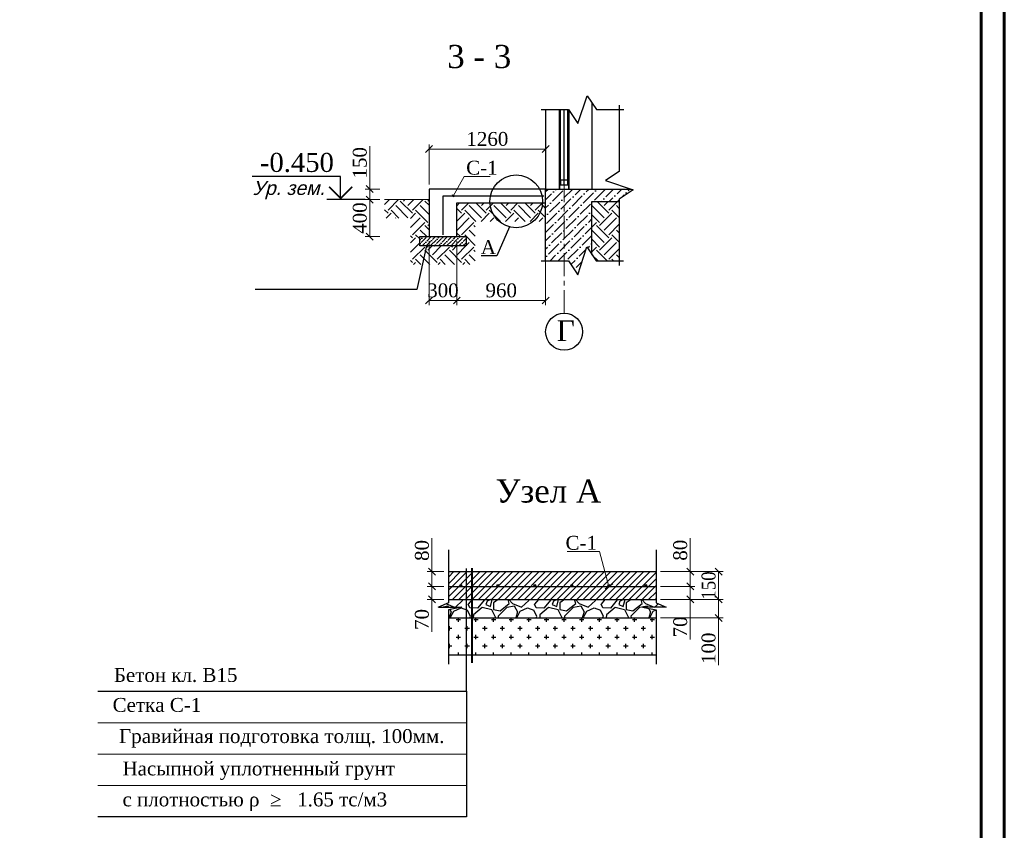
# Model space of a CAD drawing. Header units: millimetres. Extents: x 2063114 to 14983986, y -126020516 to 213791.
# Tile 28 of 256: x 2358509 to 2379792, y -1735280 to -1717764. Entities that reach past the tile are written whole.
import ezdxf
from ezdxf.enums import TextEntityAlignment as Align

# ---------------------------------------------------------------- set-up
doc = ezdxf.new("R2010")
doc.units = ezdxf.units.MM
doc.linetypes.add('CENTERX2', pattern=[4, 2.5, -0.5, 0.5, -0.5])
doc.linetypes.add('HIDDEN2', pattern=[4.7625, 3.175, -1.5875])
doc.layers.get('Defpoints').update_dxf_attribs({"color": 6, "lineweight": 35})
for name, color, linetype, lineweight in [('.', 7, 'Continuous', 15), ('АСО-оси', 24, 'CENTERX2', 20), ('АСО-Штриховка', 184, 'Continuous', 9), ('Линия', 250, 'Continuous', 20), ('РАЗМ', 7, 'Continuous', 20), ('Ср.линия', 7, 'Continuous', 25), ('Текст', 7, 'Continuous', 15)]:
    doc.layers.add(name, color=color, linetype=linetype, lineweight=lineweight)
doc.layers.add('_print', color=6, linetype='Continuous', lineweight=60, plot=False)
doc.styles.add('seviyorum', font='times.ttf')
doc.styles.get("Standard").update_dxf_attribs({"font": 'arial.ttf'})
doc.styles.add('Times New Roman', font='times.ttf')
doc.dimstyles.new('Миржалол100', dxfattribs={"dimtxt": 300, "dimasz": 150, "dimexe": 100, "dimexo": 100, "dimgap": 63, "dimtad": 1, "dimdec": 0, "dimtxsty": 'Times New Roman', "dimblk": 'OBLIQUE', "dimcen": 100, "dimclrd": 256, "dimclre": 256, "dimclrt": 256, "dimadec": 0, "dimazin": 0, "dimtfac": 1, "dimtdec": 0, "dimtmove": 1, "dimatfit": 3, "dimfxl": 800, "dimlwd": 13, "dimlwe": 13, "dimarcsym": 0})
doc.dimstyles.new('Миржалол25', dxfattribs={"dimtxt": 300, "dimasz": 150, "dimexe": 100, "dimexo": 100, "dimgap": 63, "dimtad": 1, "dimdec": 0, "dimlfac": 0.25, "dimtxsty": 'Times New Roman', "dimblk": 'OBLIQUE', "dimcen": 100, "dimclrd": 256, "dimclre": 256, "dimclrt": 256, "dimadec": 0, "dimazin": 0, "dimtfac": 1, "dimtdec": 0, "dimtmove": 1, "dimatfit": 3, "dimfxl": 800, "dimlwd": 13, "dimlwe": 13, "dimarcsym": 0})

# ---------------------------------------------------------------- blocks, each defined once
blk = doc.blocks.new('*U1238')
at = {"lineweight": 30}
h = blk.add_hatch(color=5, dxfattribs=at)
h.dxf.hatch_style = 1
h.paths.add_polyline_path([(20, 0, 1), (-20, 0, 1)])
at = {"color": 5, "lineweight": 30}
blk.add_circle((0, 0), 20, dxfattribs=at)
blk = doc.blocks.new('*U1239')
at = {"color": 0, "linetype": 'ByBlock', "lineweight": -2}
for p in [(0, 0), (800, 0), (1600, 0), (2400, 0), (3200, 0), (4000, 0)]:
    blk.add_blockref('*U1238', p, dxfattribs=at)
blk = doc.blocks.new('_Oblique')
at = {"color": 0, "linetype": 'ByBlock', "lineweight": -2}
blk.add_line((-0.5, -0.5), (0.5, 0.5), dxfattribs=at)
blk = doc.blocks.new('*D1264')
at = {"linetype": 'Continuous', "lineweight": 13, "ltscale": 300, "transparency": 16777216}
for p, q in [((2372364, -1730011), (2373105, -1730011)), ((2373005, -1730291), (2373005, -1730011)), ((2372364, -1730291), (2373105, -1730291)), ((2373005, -1731154), (2373005, -1730291))]:
    blk.add_line(p, q, dxfattribs=at)
at = {"layer": 'Defpoints', "color": 0, "lineweight": 30, "ltscale": 300, "transparency": 16777216}
for p in [(2372264, -1730011), (2373005, -1730011), (2372264, -1730291)]:
    blk.add_point(p, dxfattribs=at)
at = {"lineweight": 13, "ltscale": 300, "transparency": 16777216, "xscale": 150, "yscale": 150, "zscale": 150}
for p, rotation in [((2373005, -1730011), 90), ((2373005, -1730291), 270)]:
    blk.add_blockref('_Oblique', p, dxfattribs=dict(at, rotation=rotation))
at = {"ltscale": 300, "transparency": 16777216, "insert": (2372789, -1730886), "char_height": 300, "attachment_point": 5, "rotation": 90, "style": 'Times New Roman'}
blk.add_mtext('70', dxfattribs=at)
blk = doc.blocks.new('*D1286')
at = {"linetype": 'Continuous', "lineweight": 13, "ltscale": 300, "transparency": 16777216}
for p, q in [((2373005, -1728965), (2373005, -1729691)), ((2372364, -1729691), (2373105, -1729691)), ((2373005, -1730011), (2373005, -1729691)), ((2372364, -1730011), (2373105, -1730011))]:
    blk.add_line(p, q, dxfattribs=at)
at = {"layer": 'Defpoints', "color": 0, "lineweight": 30, "ltscale": 300, "transparency": 16777216}
for p in [(2372264, -1729691), (2373005, -1729691), (2372264, -1730011)]:
    blk.add_point(p, dxfattribs=at)
at = {"lineweight": 13, "ltscale": 300, "transparency": 16777216, "xscale": 150, "yscale": 150, "zscale": 150}
for p, rotation in [((2373005, -1729691), 90), ((2373005, -1730011), 270)]:
    blk.add_blockref('_Oblique', p, dxfattribs=dict(at, rotation=rotation))
at = {"ltscale": 300, "transparency": 16777216, "insert": (2372789, -1729228), "char_height": 300, "attachment_point": 5, "rotation": 90, "style": 'Times New Roman'}
blk.add_mtext('80', dxfattribs=at)
blk = doc.blocks.new('*D1265')
at = {"linetype": 'Continuous', "lineweight": 13, "ltscale": 300, "transparency": 16777216}
for p, q in [((2372364, -1729691), (2373717, -1729691)), ((2373617, -1730291), (2373617, -1729691)), ((2372364, -1730291), (2373717, -1730291))]:
    blk.add_line(p, q, dxfattribs=at)
at = {"layer": 'Defpoints', "color": 0, "lineweight": 30, "ltscale": 300, "transparency": 16777216}
for p in [(2372264, -1729691), (2373617, -1729691), (2372264, -1730291)]:
    blk.add_point(p, dxfattribs=at)
at = {"lineweight": 13, "ltscale": 300, "transparency": 16777216, "xscale": 150, "yscale": 150, "zscale": 150}
for p, rotation in [((2373617, -1729691), 90), ((2373617, -1730291), 270)]:
    blk.add_blockref('_Oblique', p, dxfattribs=dict(at, rotation=rotation))
at = {"ltscale": 300, "transparency": 16777216, "insert": (2373401, -1729991), "char_height": 300, "attachment_point": 5, "rotation": 90, "style": 'Times New Roman'}
blk.add_mtext('{\\W0.9;150}', dxfattribs=at)
blk = doc.blocks.new('*D1287')
at = {"linetype": 'Continuous', "lineweight": 13, "ltscale": 300, "transparency": 16777216}
for p, q in [((2372364, -1730291), (2373717, -1730291)), ((2373617, -1730691), (2373617, -1730291)), ((2372364, -1730691), (2373717, -1730691)), ((2373617, -1731709), (2373617, -1730691))]:
    blk.add_line(p, q, dxfattribs=at)
at = {"layer": 'Defpoints', "color": 0, "lineweight": 30, "ltscale": 300, "transparency": 16777216}
for p in [(2372264, -1730291), (2373617, -1730291), (2372264, -1730691)]:
    blk.add_point(p, dxfattribs=at)
at = {"lineweight": 13, "ltscale": 300, "transparency": 16777216, "xscale": 150, "yscale": 150, "zscale": 150}
for p, rotation in [((2373617, -1730291), 90), ((2373617, -1730691), 270)]:
    blk.add_blockref('_Oblique', p, dxfattribs=dict(at, rotation=rotation))
at = {"ltscale": 300, "transparency": 16777216, "insert": (2373401, -1731347), "char_height": 300, "attachment_point": 5, "rotation": 90, "style": 'Times New Roman'}
blk.add_mtext('100', dxfattribs=at)
blk = doc.blocks.new('*D1266')
at = {"linetype": 'Continuous', "lineweight": 13, "ltscale": 300, "transparency": 16777216}
for p, q in [((2367676, -1730011), (2367320, -1730011)), ((2367420, -1730291), (2367420, -1730011)), ((2367676, -1730291), (2367320, -1730291)), ((2367420, -1730993), (2367420, -1730291))]:
    blk.add_line(p, q, dxfattribs=at)
at = {"layer": 'Defpoints', "color": 0, "lineweight": 30, "ltscale": 300, "transparency": 16777216}
for p in [(2367420, -1730011), (2367776, -1730011), (2367776, -1730291)]:
    blk.add_point(p, dxfattribs=at)
at = {"lineweight": 13, "ltscale": 300, "transparency": 16777216, "xscale": 150, "yscale": 150, "zscale": 150}
for p, rotation in [((2367420, -1730011), 90), ((2367420, -1730291), 270)]:
    blk.add_blockref('_Oblique', p, dxfattribs=dict(at, rotation=rotation))
at = {"ltscale": 300, "transparency": 16777216, "insert": (2367204, -1730724), "char_height": 300, "attachment_point": 5, "rotation": 90, "style": 'Times New Roman'}
blk.add_mtext('70', dxfattribs=at)
blk = doc.blocks.new('*D1267')
at = {"linetype": 'Continuous', "lineweight": 13, "ltscale": 300, "transparency": 16777216}
for p, q in [((2367420, -1728970), (2367420, -1729691)), ((2367676, -1729691), (2367320, -1729691)), ((2367420, -1730011), (2367420, -1729691)), ((2367676, -1730011), (2367320, -1730011))]:
    blk.add_line(p, q, dxfattribs=at)
at = {"layer": 'Defpoints', "color": 0, "lineweight": 30, "ltscale": 300, "transparency": 16777216}
for p in [(2367420, -1729691), (2367776, -1729691), (2367776, -1730011)]:
    blk.add_point(p, dxfattribs=at)
at = {"lineweight": 13, "ltscale": 300, "transparency": 16777216, "xscale": 150, "yscale": 150, "zscale": 150}
for p, rotation in [((2367420, -1729691), 90), ((2367420, -1730011), 270)]:
    blk.add_blockref('_Oblique', p, dxfattribs=dict(at, rotation=rotation))
at = {"ltscale": 300, "transparency": 16777216, "insert": (2367205, -1729233), "char_height": 300, "attachment_point": 5, "rotation": 90, "style": 'Times New Roman'}
blk.add_mtext('80', dxfattribs=at)
blk = doc.blocks.new('*D1277')
at = {"linetype": 'Continuous', "lineweight": 13, "ltscale": 300, "transparency": 16777216}
for p, q in [((2367358, -1721324), (2367358, -1720458)), ((2367358, -1720558), (2369878, -1720558))]:
    blk.add_line(p, q, dxfattribs=at)
at = {"layer": 'Defpoints', "color": 0, "lineweight": 30, "ltscale": 300, "transparency": 16777216}
for p in [(2369878, -1720558), (2369878, -1720558), (2367358, -1721424)]:
    blk.add_point(p, dxfattribs=at)
at = {"lineweight": 13, "ltscale": 300, "transparency": 16777216, "xscale": 150, "yscale": 150, "zscale": 150, "rotation": 180}
blk.add_blockref('_Oblique', (2367358, -1720558), dxfattribs=at)
at = {"lineweight": 13, "ltscale": 300, "transparency": 16777216, "xscale": 150, "yscale": 150, "zscale": 150}
blk.add_blockref('_Oblique', (2369878, -1720558), dxfattribs=at)
at = {"ltscale": 300, "transparency": 16777216, "insert": (2368618, -1720342), "char_height": 300, "attachment_point": 5, "style": 'Times New Roman'}
blk.add_mtext('1260', dxfattribs=at)
blk = doc.blocks.new('*D1278')
at = {"linetype": 'Continuous', "lineweight": 13, "ltscale": 300, "transparency": 16777216}
for p, q in [((2366077, -1720494), (2366077, -1721424)), ((2366294, -1721424), (2365977, -1721424)), ((2366077, -1721424), (2366077, -1721651))]:
    blk.add_line(p, q, dxfattribs=at)
at = {"layer": 'Defpoints', "color": 0, "lineweight": 30, "ltscale": 300, "transparency": 16777216}
for p in [(2366394, -1721424), (2366077, -1721651), (2366077, -1721651)]:
    blk.add_point(p, dxfattribs=at)
at = {"lineweight": 13, "ltscale": 300, "transparency": 16777216, "xscale": 150, "yscale": 150, "zscale": 150}
for p, rotation in [((2366077, -1721424), 90), ((2366077, -1721651), 270)]:
    blk.add_blockref('_Oblique', p, dxfattribs=dict(at, rotation=rotation))
at = {"ltscale": 300, "transparency": 16777216, "insert": (2365862, -1720856), "char_height": 300, "attachment_point": 5, "rotation": 90, "style": 'Times New Roman'}
blk.add_mtext('150', dxfattribs=at)
blk = doc.blocks.new('*D1279')
at = {"linetype": 'Continuous', "lineweight": 13, "ltscale": 300, "transparency": 16777216}
for p, q in [((2366294, -1721651), (2365977, -1721651)), ((2366077, -1721651), (2366077, -1722451)), ((2366294, -1722451), (2365977, -1722451))]:
    blk.add_line(p, q, dxfattribs=at)
at = {"layer": 'Defpoints', "color": 0, "lineweight": 30, "ltscale": 300, "transparency": 16777216}
for p in [(2366394, -1721651), (2366077, -1722451), (2366394, -1722451)]:
    blk.add_point(p, dxfattribs=at)
at = {"lineweight": 13, "ltscale": 300, "transparency": 16777216, "xscale": 150, "yscale": 150, "zscale": 150}
for p, rotation in [((2366077, -1721651), 90), ((2366077, -1722451), 270)]:
    blk.add_blockref('_Oblique', p, dxfattribs=dict(at, rotation=rotation))
at = {"ltscale": 300, "transparency": 16777216, "insert": (2365862, -1722051), "char_height": 300, "attachment_point": 5, "rotation": 90, "style": 'Times New Roman'}
blk.add_mtext('400', dxfattribs=at)
blk = doc.blocks.new('*D1280')
at = {"linetype": 'Continuous', "lineweight": 13, "ltscale": 300, "transparency": 16777216}
for p, q in [((2367358, -1722551), (2367358, -1723931)), ((2367958, -1722551), (2367958, -1723931)), ((2367358, -1723831), (2367958, -1723831))]:
    blk.add_line(p, q, dxfattribs=at)
at = {"layer": 'Defpoints', "color": 0, "lineweight": 30, "ltscale": 300, "transparency": 16777216}
for p in [(2367358, -1722451), (2367958, -1722451), (2367958, -1723831)]:
    blk.add_point(p, dxfattribs=at)
at = {"lineweight": 13, "ltscale": 300, "transparency": 16777216, "xscale": 150, "yscale": 150, "zscale": 150, "rotation": 180}
blk.add_blockref('_Oblique', (2367358, -1723831), dxfattribs=at)
at = {"lineweight": 13, "ltscale": 300, "transparency": 16777216, "xscale": 150, "yscale": 150, "zscale": 150}
blk.add_blockref('_Oblique', (2367958, -1723831), dxfattribs=at)
at = {"ltscale": 300, "transparency": 16777216, "insert": (2367658, -1723615), "char_height": 300, "attachment_point": 5, "style": 'Times New Roman'}
blk.add_mtext('300', dxfattribs=at)
blk = doc.blocks.new('*D1290')
at = {"linetype": 'Continuous', "lineweight": 13, "ltscale": 300, "transparency": 16777216}
for p, q in [((2369878, -1721824), (2369878, -1723931)), ((2367958, -1722551), (2367958, -1723931)), ((2367958, -1723831), (2369878, -1723831))]:
    blk.add_line(p, q, dxfattribs=at)
at = {"layer": 'Defpoints', "color": 0, "lineweight": 30, "ltscale": 300, "transparency": 16777216}
for p in [(2369878, -1721724), (2367958, -1722451), (2369878, -1723831)]:
    blk.add_point(p, dxfattribs=at)
at = {"lineweight": 13, "ltscale": 300, "transparency": 16777216, "xscale": 150, "yscale": 150, "zscale": 150, "rotation": 180}
blk.add_blockref('_Oblique', (2367958, -1723831), dxfattribs=at)
at = {"lineweight": 13, "ltscale": 300, "transparency": 16777216, "xscale": 150, "yscale": 150, "zscale": 150}
blk.add_blockref('_Oblique', (2369878, -1723831), dxfattribs=at)
at = {"ltscale": 300, "transparency": 16777216, "insert": (2368918, -1723615), "char_height": 300, "attachment_point": 5, "style": 'Times New Roman'}
blk.add_mtext('960', dxfattribs=at)
blk = doc.blocks.new('*U139')
at = {"color": 0, "linetype": 'ByBlock', "lineweight": -2}
blk.add_line((3, 0), (11.3, 0), dxfattribs=at)
blk.add_lwpolyline([(8.3, 0), (8.3, 5), (27.45, 5)], dxfattribs=at)
at = {"color": 0, "linetype": 'ByBlock', "lineweight": -2, "const_width": 0.4}
blk.add_lwpolyline([(5.8, 2.78), (8.3, 0.28), (10.8, 2.78)], dxfattribs=at)
at = {"color": 0, "linetype": 'ByBlock', "lineweight": -2, "style": 'seviyorum'}
blk.add_attdef('ОТМЕТКА', text='', height=4.1, dxfattribs=at).set_placement((17.76, 8.03), align=Align.MIDDLE_CENTER)
at = {"color": 0, "linetype": 'ByBlock', "lineweight": -2, "oblique": 15}
blk.add_attdef('НТЕКСТ', text='', height=3, dxfattribs=at).set_placement((19.55, 2.5), align=Align.MIDDLE_CENTER)
blk = doc.blocks.new('*U1590')
at = {"color": 0, "ltscale": 25}
blk.add_lwpolyline([(-59400, 42000), (0, 42000), (0, 0), (-59400, 0)], close=True, dxfattribs=at)
at = {"color": 0, "lineweight": 60, "ltscale": 25}
blk.add_lwpolyline([(-57400, 41500), (-500, 41500), (-500, 500), (-57400, 500)], close=True, dxfattribs=at)

msp = doc.modelspace()

# ---------------------------------------------------------------- hatches: boundary and pattern name
at = {"layer": '.'}
h = msp.add_hatch(dxfattribs=at)
h.set_pattern_fill('ANSI31', color=256, scale=800)
h.set_pattern_definition([(45, (5692282.06, 900033.2), (-70.7106781, 70.7106781), [])])
h.paths.add_polyline_path([(2367776.34217, -1729690.74216), (2367776.34217, -1730290.74216), (2372264.47485, -1730290.74216), (2372264.47485, -1729690.74216)])
h = msp.add_hatch()
h.set_pattern_fill('ANSI36', color=256, scale=1000)
h.set_pattern_definition([(45, (5681563.78, 893176.45), (66.2912607, 243.067956), [312.5, -62.5, 0, -62.5])])
h.paths.add_polyline_path([(2370877.7729, -1721693.99329), (2371470.2383, -1721693.99329), (2371470.2383, -1721641.42547), (2371770.2383, -1721441.42547), (2371718.71808, -1721424.25206), (2369877.7729, -1721424.25206), (2369877.7729, -1722975.18001), (2370370.36039, -1722975.18001), (2370570.36039, -1723275.18001), (2370770.36039, -1722675.18001), (2370877.7729, -1722836.29878)])
h = msp.add_hatch()
h.set_pattern_fill('ANSI36', color=256, scale=500)
h.set_pattern_definition([(45, (1355516.823, -754529.66), (33.1456304, 121.533978), [156.25, -31.25, 0, -31.25])])
h.paths.add_polyline_path([(2367157.7729, -1722451.40612), (2367157.7729, -1722651.40612), (2368157.7729, -1722651.40612), (2368157.7729, -1722451.40612)])
at = {"lineweight": -3}
h = msp.add_hatch(dxfattribs=at)
h.set_pattern_fill('GRAVEL', color=256, scale=40, angle=45)
h.set_pattern_definition([(273.0127875, (1364188.46, -1879602.83), (718.420489, -12213.1483247), [136.6886, -13532.1935]), (229.969741, (1364195.644, -1879739.333), (7902.6253422, 9339.4664034), [234.5619, -23221.6196]), (177.510447, (1364044.776, -1879918.94), (15086.8302837, -718.420484), [165.3926, -16373.8891]), (312.273689, (1363944.197, -1880378.727), (-13649.9893024, 15086.8302848), [213.6018, -21146.575]), (337.833654, (1364087.88, -1880536.78), (-12213.1483248, 5028.9434274), [209.4535, -20735.9231]), (42.273689, (1364281.854, -1880615.806), (-15086.8302848, -13649.9893024), [213.6018, -21146.575]), (82.6942405, (1364439.907, -1880472.12), (-2155.2614681, -16523.6712629), [282.4775, -27965.2461]), (117.2553284, (1364475.828, -1880191.938), (-10776.3073435, 20834.1942018), [266.6878, -26402.1026]), (166.4295656, (1364353.696, -1879954.86), (-15086.8302837, 3592.102447), [214.3252, -21218.2183]), (220.236358, (1364145.354, -1879904.57), (8621.0458774, 7184.2048955), [244.6853, -11989.5748]), (267.3974378, (1363958.565, -1880062.622), (-718.4204891, -16523.6712628), [316.4312, -31326.709]), (183.814075, (1364662.62, -1879674.675), (-9339.466366, -718.420489), [108.0018, -10692.2263]), (216.4692344, (1364554.854, -1879681.86), (10776.307344, 7902.6253884), [205.4728, -20341.8556]), (270, (1364389.6, -1879804), (718.4205, -718.4205), [143.6837, -1293.1572]), (248.19859, (1364253.12, -1879768.07), (2155.26147, 5028.943428), [77.3765, -7660.2489]), (336.80141, (1364224.38, -1879839.91), (-2873.68196, 1436.84098), [109.4262, -5361.9012]), (75.963757, (1364324.96, -1879883.02), (718.42049, 3592.102448), [177.7279, -5746.5193]), (206.56505, (1364368.06, -1879710.6), (2155.26147, 718.42049), [128.5149, -3084.3592]), (61.3895403, (1363807.697, -1880256.595), (5028.9434278, 9339.466366), [180.0352, -17823.5307]), (115.346176, (1363893.91, -1880098.54), (5028.9434274, -10776.3073455), [151.0396, -14952.8863]), (338.19859, (1364224.38, -1879566.91), (-5028.943428, 2155.26147), [154.752, -7582.8734]), (28.6104597, (1364368.065, -1879624.385), (-9339.4663656, -5028.9434285), [180.0352, -17823.5307]), (24.443955, (1364253.12, -1880702.02), (-5028.943428, -2155.261469), [173.6141, -8507.0937]), (339.7751406, (1364411.17, -1880630.174), (-11494.7278373, 4310.522932), [145.4688, -14401.4374]), (111.80141, (1364949.99, -1880278.15), (-2155.26147, 5028.943428), [154.752, -7582.8734]), (62.3540246, (1364892.51, -1880134.464), (-6465.7844064, -12213.148325), [170.3131, -16860.9504]), (114.443955, (1364597.96, -1880630.17), (2155.261469, -5028.943428), [86.807, -8593.9008]), (146.309932, (1364906.88, -1880321.25), (-3592.10245, 2155.26147), [51.8058, -5128.798]), (210.963757, (1364863.77, -1880292.52), (2873.68196, 1436.84098), [209.4535, -3979.6218]), (231.009006, (1364684.17, -1880400.28), (6465.7844068, 7902.625387), [194.1068, -19216.5459]), (348.690068, (1364389.62, -1879947.67), (-2155.26147, 718.42049), [146.5296, -3516.7105]), (38.1572266, (1364533.3, -1879976.41), (13649.9893035, 10776.307346), [255.8227, -25326.4036]), (105.945396, (1364734.46, -1879818.36), (2155.261469, -7902.625387), [104.6033, -10355.7569]), (135, (1364705.7, -1879717.8), (-1436.841, 0), [60.96, -955.04]), (165.256437, (1364648.25, -1880393.095), (7902.6253864, -2155.2614696), [141.1468, -13973.5763]), (93.0127875, (1364511.75, -1880357.174), (-718.420489, 12213.1483247), [273.3772, -13395.5049]), (45, (1364497.4, -1880084.2), (0, 1436.841), [264.16, -751.84]), (10.3048465, (1364684.17, -1879897.385), (12213.1483235, 2155.2614757), [160.6438, -15903.7267]), (299.054604, (1364842.22, -1879868.65), (2155.26147, -3592.102448), [147.9316, -7248.66]), (252.6459754, (1364914.064, -1879997.964), (-6465.7844086, -20834.1942004), [240.858, -23844.9858]), (220.4260787, (1364842.222, -1880227.86), (-10057.8868556, -8621.0458762), [254.8118, -25226.3386])])
h.paths.add_polyline_path([(2367776.34217, -1730290.74216), (2367776.34217, -1730367.00093), (2367559.18233, -1730455.26092), (2368069.57577, -1730455.26092), (2367776.34217, -1730512.7332), (2367776.34217, -1730690.74216), (2372264.47485, -1730690.74216), (2372264.47485, -1730512.7332), (2371971.24125, -1730455.26092), (2372481.63469, -1730455.26092), (2372264.47485, -1730367.00093), (2372264.47485, -1730290.74216)])
at = {"linetype": 'Continuous', "lineweight": -3, "ltscale": 100}
h = msp.add_hatch(dxfattribs=at)
h.set_pattern_fill('CROSS', color=0, scale=30)
h.set_pattern_definition([(0, (1364389.62, -1880838.52), (190.5, 190.5), [95.25, -285.75]), (90, (1364437.24, -1880886.14), (-190.5, 190.5), [95.25, -285.75])])
h.paths.add_polyline_path([(2367776.34217, -1730690.74216), (2367776.34217, -1731490.74216), (2372264.47485, -1731490.74216), (2372264.47485, -1730690.74216)])
at = {"layer": 'АСО-Штриховка', "linetype": 'HIDDEN2', "lineweight": 13}
h = msp.add_hatch(dxfattribs=at)
h.set_pattern_fill('EARTH', color=0, scale=1500, angle=45)
h.set_pattern_definition([(45, (5681563.78, 893176.45), (0, 530.330086), [375, -375]), (45, (5681464.34, 893275.9), (0, 530.330086), [375, -375]), (45, (5681364.9, 893375.32), (0, 530.330086), [375, -375]), (135, (5681364.9, 893441.6), (-530.330086, 6e-14), [375, -375]), (135, (5681464.34, 893541.05), (-530.330086, 6e-14), [375, -375]), (135, (5681563.78, 893640.5), (-530.330086, 6e-14), [375, -375])])
h.paths.add_polyline_path([(2371462.94787, -1721693.99329), (2370877.7729, -1721693.99329), (2370877.7729, -1722836.29878), (2370970.36039, -1722975.18001), (2371462.94787, -1722975.18001)])
h.paths.add_polyline_path([(2369877.7729, -1722124.25206), (2369877.7729, -1721724.25206), (2367957.7729, -1721724.25206), (2367957.7729, -1722451.40612), (2368157.7729, -1722451.40612), (2368157.7729, -1722651.40612), (2367157.7729, -1722651.40612), (2367157.7729, -1722451.40612), (2367357.7729, -1722451.40612), (2367357.7729, -1721651.40612), (2366393.69016, -1721651.40612), (2366393.69016, -1722051.40612), (2366957.7729, -1722051.40612), (2366957.7729, -1723051.40612), (2368357.7729, -1723051.40612), (2368357.7729, -1722124.25206)])

# ---------------------------------------------------------------- linework, layer by layer
at = {"linetype": 'ByBlock'}
msp.add_line((2368168.12805, -1732277.1508), (2368168.12805, -1729622.09778), dxfattribs=at)
at = {"color": 0, "lineweight": 40, "ltscale": 0.6}
msp.add_line((2368286.15654, -1731660.49566), (2368286.15654, -1729615.33825), dxfattribs=at)
for p, q in [((2367776.34217, -1729690.74216), (2372264.47485, -1729690.74216)), ((2367776.34217, -1730290.74216), (2372264.47485, -1730290.74216)), ((2367776.34217, -1730690.74216), (2372264.47485, -1730690.74216)), ((2367776.34217, -1731490.74216), (2372264.47485, -1731490.74216))]:
    msp.add_line(p, q)
at = {"color": 5, "lineweight": 30}
msp.add_line((2367776.34217, -1730010.74216), (2372264.47485, -1730010.74216), dxfattribs=at)
at = {"color": 0, "linetype": 'Continuous', "lineweight": 30, "ltscale": 100}
msp.add_line((2371327.8421, -1729955.39862), (2371161.26367, -1730066.08569), dxfattribs=at)
at = {"color": 0, "linetype": 'Continuous', "lineweight": 15, "ltscale": 100}
for p, q in [((2360195.65601, -1732955.46238), (2368168.12805, -1732955.46238)), ((2360195.65601, -1733633.77397), (2368168.12805, -1733633.77397)), ((2360195.65601, -1734312.08555), (2368168.12805, -1734312.08555))]:
    msp.add_line(p, q, dxfattribs=at)
at = {"linetype": 'ByBlock'}
for points in [[(2369777.7729, -1719707.67093), (2370374.0056, -1719707.67093), (2370574.0056, -1720007.67093), (2370774.0056, -1719407.67093), (2370974.0056, -1719707.67093), (2371570.2383, -1719707.67093)], [(2371470.2383, -1719607.67093), (2371470.2383, -1721041.42547), (2371170.2383, -1721241.42547), (2371770.2383, -1721441.42547), (2371470.2383, -1721641.42547), (2371470.2383, -1723075.18001)], [(2369777.7729, -1722975.18001), (2370370.36039, -1722975.18001), (2370570.36039, -1723275.18001), (2370770.36039, -1722675.18001), (2370970.36039, -1722975.18001), (2371562.94787, -1722975.18001)]]:
    msp.add_lwpolyline(points, dxfattribs=at)
at = {"lineweight": 30}
for points in [[(2369877.7729, -1721424.25206), (2367357.7729, -1721424.25206), (2367357.7729, -1722451.40612), (2367957.7729, -1722451.40612), (2367957.7729, -1721724.25206), (2369877.7729, -1721724.25206)], [(2367157.7729, -1722451.40612), (2368157.7729, -1722451.40612), (2368157.7729, -1722651.40612), (2367157.7729, -1722651.40612)]]:
    msp.add_lwpolyline(points, close=True, dxfattribs=at)
for points in [[(2369877.7729, -1722975.18001), (2369877.7729, -1721424.25206), (2371718.71808, -1721424.25206)], [(2370877.7729, -1722836.29878), (2370877.7729, -1721693.99329), (2371470.2383, -1721693.99329)]]:
    msp.add_lwpolyline(points, dxfattribs=at)
at = {"color": 5, "lineweight": 30}
msp.add_lwpolyline([(2369837.7729, -1721574.25206), (2367657.7729, -1721574.25206), (2367657.7729, -1722411.40612)], dxfattribs=at)
at = {"color": 0}
msp.add_lwpolyline([(2369093.77028, -1722239.72361), (2368823.17627, -1722863.70635), (2368481.62412, -1722863.70635)], dxfattribs=at)
msp.add_lwpolyline([(2367301.55176, -1722651.40612), (2367090.30548, -1723591.98908), (2363599.13918, -1723591.98908)])
at = {"lineweight": -3}
for points in [[(2367776.34217, -1729216.1117), (2367776.34217, -1730367.00093), (2367559.18233, -1730455.26092), (2368069.57577, -1730455.26092), (2367776.34217, -1730512.7332), (2367776.34217, -1731686.69843)], [(2372264.47485, -1729216.1117), (2372264.47485, -1730367.00093), (2372481.63469, -1730455.26092), (2371971.24125, -1730455.26092), (2372264.47485, -1730512.7332), (2372264.47485, -1731686.69843)]]:
    msp.add_lwpolyline(points, dxfattribs=at)
at = {"color": 0, "ltscale": 100}
msp.add_lwpolyline([(2360195.65601, -1732277.1508), (2368168.12805, -1732277.1508), (2368168.12805, -1734990.39713), (2360195.65601, -1734990.39713)], dxfattribs=at)
at = {"color": 0}
msp.add_circle((2369241.56472, -1721689.10669), 570.10717, dxfattribs=at)
at = {"ltscale": 200}
msp.add_circle((2370277.7729, -1724505.54544), 400, dxfattribs=at)
at = {"layer": '_print', "ltscale": 100}
msp.add_lwpolyline([(2379792.08613, -1747001.43901), (2320392.08613, -1747001.43901), (2320392.08613, -1705001.43901), (2379792.08613, -1705001.43901)], close=True, dxfattribs=at)
at = {"layer": 'АСО-оси', "color": 7, "ltscale": 200}
msp.add_line((2370277.7729, -1724105.54544), (2370277.7729, -1721333.99329), dxfattribs=at)
at = {"layer": 'Линия', "color": 5, "lineweight": -2, "ltscale": 100}
msp.add_line((2370277.7729, -1721324.25206), (2370277.7729, -1719707.67093), dxfattribs=at)
at = {"layer": 'Линия', "ltscale": 0.8}
msp.add_line((2367357.7729, -1721651.40612), (2366393.69016, -1721651.40612), dxfattribs=at)
at = {"layer": 'РАЗМ', "color": 0, "ltscale": 50}
msp.add_lwpolyline([(2370342.02396, -1729258.40104), (2371039.10735, -1729258.40104), (2371244.55288, -1730010.74216)], dxfattribs=at)
at = {"layer": 'Ср.линия', "ltscale": 0.8}
for p, q in [((2370877.7729, -1719563.32188), (2370877.7729, -1721424.25206)), ((2369877.7729, -1719707.67093), (2369877.7729, -1721424.25206)), ((2370177.7729, -1721424.25206), (2370177.7729, -1719707.67093)), ((2370197.7729, -1721324.25206), (2370197.7729, -1719707.67093)), ((2370357.7729, -1721324.25206), (2370357.7729, -1719707.67093)), ((2370377.7729, -1719713.32188), (2370377.7729, -1721424.25206)), ((2370377.7729, -1721424.25206), (2370377.7729, -1719713.32188)), ((2370177.7729, -1719986.56295), (2370177.7729, -1721424.25206))]:
    msp.add_line(p, q, dxfattribs=at)
msp.add_lwpolyline([(2370357.7729, -1721233.99329), (2370197.7729, -1721233.99329), (2370197.7729, -1721333.99329), (2370357.7729, -1721333.99329)], close=True, dxfattribs=at)
at = {"layer": 'Текст', "color": 0, "lineweight": 30}
msp.add_line((2367891.62948, -1721600.71866), (2367862.38281, -1721547.78547), dxfattribs=at)
at = {"layer": 'Текст', "color": 0, "ltscale": 500}
msp.add_lwpolyline([(2368681.12802, -1721155.38705), (2368116.27543, -1721155.38705), (2367877.00614, -1721574.25206)], dxfattribs=at)

# ---------------------------------------------------------------- block references
for name, p in [('*U1590', (2379792.08613, -1747001.43901)), ('*U1239', (2368044.55288, -1729990.74216))]:
    msp.add_blockref(name, p)
at = {"ltscale": 300}
ref = msp.add_blockref('*U139', (2366277.2341, -1721651.40612), dxfattribs=dict(at, xscale=-100, yscale=100, zscale=100))
ref.add_attrib('ОТМЕТКА', '-0.450', dxfattribs={"color": 0, "linetype": 'ByBlock', "lineweight": -2, "height": 410, "style": 'seviyorum'}).set_placement((2364500.77395, -1720847.93541), align=Align.MIDDLE_CENTER)
ref.add_attrib('НТЕКСТ', 'Ур. зем.', dxfattribs={"color": 0, "linetype": 'ByBlock', "lineweight": -2, "height": 300, "oblique": 15}).set_placement((2364322.68074, -1721401.40612), align=Align.MIDDLE_CENTER)

# ---------------------------------------------------------------- texts
at = {"ltscale": 300, "style": 'Times New Roman'}
msp.add_text('С-1', height=300, rotation=359.999998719, dxfattribs=at).set_placement((2368160.92242, -1721111.76803))
msp.add_text('А', height=300, dxfattribs=at).set_placement((2368804.16069, -1722828.81271), align=Align.RIGHT)
at = {"ltscale": 200, "style": 'Times New Roman'}
msp.add_text('Г', height=450, dxfattribs=at).set_placement((2370115.04337, -1724709.02457))
at = {"ltscale": 30, "insert": (2368442.60789, -1718561.82604), "char_height": 500, "attachment_point": 5, "style": 'Times New Roman'}
msp.add_mtext_dynamic_manual_height_columns('3 - 3', width=3404.1549153, gutter_width=12.5, heights=[0], dxfattribs=at)
at = {"lineweight": -3, "insert": (2368798.75432, -1727698.68209), "char_height": 500, "width": 3180.5871437, "attachment_point": 1, "style": 'Times New Roman'}
msp.add_mtext('Узел A', dxfattribs=at)
at = {"ltscale": 300, "insert": (2370987.88627, -1728917.89715), "char_height": 300, "width": 620.6632461, "attachment_point": 3, "style": 'Times New Roman'}
msp.add_mtext('C-1', dxfattribs=at)
at = {"ltscale": 300, "char_height": 300, "style": 'Times New Roman'}
for s, width, insert, attachment_point in [('Бетон кл. В15', 3126.7756327, (2363215.61064, -1731774.35562), 3), ('{\\fTimes New Roman|b0|i0|c204|p18;\\W1;Сетка С-1}', 2939.8715509, (2362433.81836, -1732420.47668), 3), ('Гравийная подготовка толщ. 100мм. ', 9072.8169568, (2360658.30613, -1733094.16457), 1), ('Насыпной уплотненный грунт', 6754.4607727, (2360732.10998, -1733794.32654), 1), ('с плотностью ρ  ≥   1.65 тс/м3', 6518.6731886, (2360732.10998, -1734462.92504), 1)]:
    msp.add_mtext_dynamic_manual_height_columns(s, width=width, gutter_width=8935.54887, heights=[0], dxfattribs=dict(at, insert=insert, attachment_point=attachment_point))

# ---------------------------------------------------------------- dimensions: what is measured, and where the dimension line sits
at = {"ltscale": 300}
for base, p1, p2, picture, middle in [((2369877.7729, -1720557.70741), (2367357.7729, -1721424.25206), (2369877.7729, -1720557.70741), '*D1277', (2368617.7729, -1720342.11188)), ((2369877.7729, -1723830.76122), (2367957.7729, -1722451.40612), (2369877.7729, -1721724.25206), '*D1290', (2368917.7729, -1723614.7331))]:
    dim = msp.add_linear_dim(base=base, p1=p1, p2=p2, dimstyle='Миржалол100', override={"dimtxt": 300, "dimlfac": 0.5, "dimtxsty": 'Times New Roman', "dimclrt": 256}, dxfattribs=at)
    dim.commit()
    dim.dimension.update_dxf_attribs({"geometry": picture, "text_midpoint": middle})
dim = msp.add_linear_dim(base=(2366077.2341, -1721651.40612), p1=(2366393.69016, -1721424.25206), p2=(2366077.2341, -1721651.40612), angle=90, text='150', dimstyle='Миржалол100', override={"dimtxt": 300, "dimlfac": 0.5, "dimtxsty": 'Times New Roman', "dimclrt": 256}, dxfattribs=at)
dim.commit()
dim.dimension.update_dxf_attribs({"geometry": '*D1278', "text_midpoint": (2366077.2341, -1720855.77339), "dimtype": 160})
dim = msp.add_linear_dim(base=(2366077.2341, -1722451.40612), p1=(2366393.69016, -1721651.40612), p2=(2366393.69016, -1722451.40612), angle=90, text='400', dimstyle='Миржалол100', override={"dimtxt": 300, "dimlfac": 0.5, "dimtxsty": 'Times New Roman', "dimclrt": 256}, dxfattribs=at)
dim.commit()
dim.dimension.update_dxf_attribs({"geometry": '*D1279', "text_midpoint": (2365861.63857, -1722051.40612)})
dim = msp.add_linear_dim(base=(2367957.7729, -1723830.76122), p1=(2367357.7729, -1722451.40612), p2=(2367957.7729, -1722451.40612), dimstyle='Миржалол100', override={"dimtxt": 300, "dimlfac": 0.5, "dimtxsty": 'Times New Roman', "dimclrt": 256}, dxfattribs=at)
dim.commit()
dim.dimension.update_dxf_attribs({"geometry": '*D1280', "text_midpoint": (2367657.7729, -1723830.76122), "dimtype": 160})
for base, p1, p2, picture, middle in [((2367420.25579, -1729690.74216), (2367776.34217, -1730010.74216), (2367776.34217, -1729690.74216), '*D1267', (2367420.25579, -1729233.33467)), ((2373004.59664, -1729690.74216), (2372264.47485, -1730010.74216), (2372264.47485, -1729690.74216), '*D1286', (2373004.59664, -1729227.70991)), ((2367420.25579, -1730010.74216), (2367776.34217, -1730290.74216), (2367776.34217, -1730010.74216), '*D1266', (2367420.25579, -1730724.2807)), ((2373004.59664, -1730010.74216), (2372264.47485, -1730290.74216), (2372264.47485, -1730010.74216), '*D1264', (2373004.59664, -1730885.73288)), ((2373617.04951, -1730290.74216), (2372264.47485, -1730690.74216), (2372264.47485, -1730290.74216), '*D1287', (2373617.04951, -1731347.13934))]:
    dim = msp.add_linear_dim(base=base, p1=p1, p2=p2, angle=90, dimstyle='Миржалол25', dxfattribs=at)
    dim.commit()
    dim.dimension.update_dxf_attribs({"geometry": picture, "text_midpoint": middle, "dimtype": 160})
dim = msp.add_linear_dim(base=(2373617.04951, -1729690.74216), p1=(2372264.47485, -1730290.74216), p2=(2372264.47485, -1729690.74216), angle=90, text='{\\W0.9;<>}', dimstyle='Миржалол25', dxfattribs=at)
dim.commit()
dim.dimension.update_dxf_attribs({"geometry": '*D1265', "text_midpoint": (2373617.04951, -1729990.74216), "dimtype": 160})

doc.saveas('drawing.dxf')
